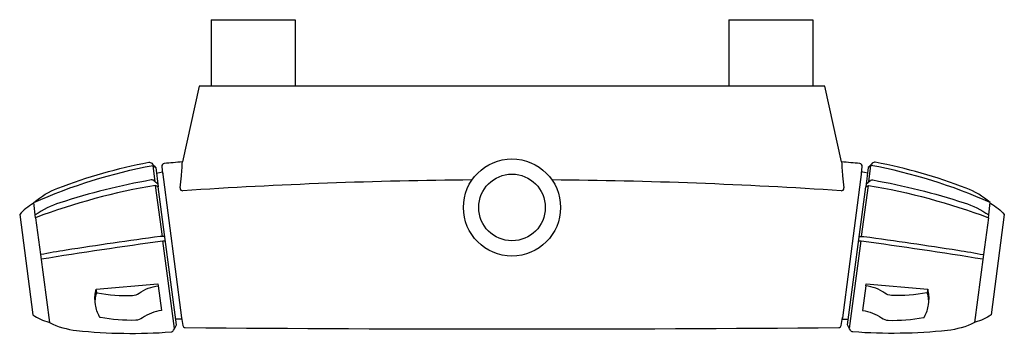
# Model space of a CAD drawing. Header units: millimetres. Extents: x -152 to 152, y -97 to 0.
import ezdxf

# ---------------------------------------------------------------- set-up
doc = ezdxf.new("R2010")
doc.units = ezdxf.units.MM
doc.header["$MEASUREMENT"] = 0
doc.layers.add('PLANNING', color=1, linetype='Continuous')

# ---------------------------------------------------------------- blocks, each defined once
blk = doc.blocks.new('82111000_t')
at = {"layer": 'PLANNING'}
for p, q in [((-93, 0), (-93, -20.5)), ((-93, 0), (-67, 0)), ((-67, 0), (-67, -20.5)), ((67, 0), (67, -20.5)), ((67, 0), (93, 0)), ((93, 0), (93, -20.5)), ((-101.91, -44.41), (-101.89, -43.92)), ((101.89, -43.92), (101.91, -44.41)), ((108.02, -47.5), (108.25, -45.3)), ((-108.07, -66.94), (-110.15, -51.16)), ((108.07, -66.94), (110.15, -51.16)), ((-147.24, -61.15), (-145.73, -72.57)), ((147.24, -61.15), (145.73, -72.57)), ((-104.33, -95.41), (-107.89, -68.3)), ((104.33, -95.41), (107.89, -68.3)), ((101.78, -94.41), (102.17, -91.95))]:
    blk.add_line(p, q, dxfattribs=at)
for points in [[(101.89, -43.92), (96.66, -20.5), (-96.66, -20.5), (-101.89, -43.92)], [(-109.87, -47.43), (-108.08, -47.04), (-102.15, -92.05), (-102.1, -92.45), (-103.93, -92.55)], [(109.87, -47.43), (108.08, -47.04), (102.15, -92.05), (102.1, -92.45), (103.93, -92.55)]]:
    blk.add_lwpolyline(points, dxfattribs=at)
for points in [[(-110.3, -50.05), (-110.96, -45.04), (-110.1, -45.7), (-109.32, -51.64), (-110.15, -51.16, 0.04839), (-147.24, -61.15), (-147.85, -56.51, -0.060587), (-110.96, -45.04)], [(-147.75, -56.46, -0.086652), (-140.36, -52.03, -0.045129), (-112.3, -44.04, -0.261389), (-111.37, -44.35, 0.000717), (-110.26, -45.57)], [(-101.89, -43.92, 0.001196), (-107.52, -44.42, 0.422152), (-108.25, -45.3), (-108.02, -47.5)], [(110.3, -50.05), (110.96, -45.04), (110.1, -45.7), (109.32, -51.64), (110.15, -51.16, -0.04839), (147.24, -61.15), (147.35, -60.3)], [(109.43, -50.8, 0.000595), (110.66, -49.73, -0.225257), (111.49, -49.51, -0.035403), (139.76, -56.56, -0.072875), (147.35, -60.3), (147.85, -56.51, 0.060587), (110.96, -45.04)], [(147.75, -56.46, 0.086652), (140.36, -52.03, 0.045129), (112.3, -44.04, 0.261389), (111.37, -44.35, -0.000717), (110.26, -45.57)], [(-109.43, -50.8, -0.000595), (-110.66, -49.73, 0.225257), (-111.49, -49.51, 0.035403), (-139.76, -56.56, 0.072875), (-147.35, -60.3)], [(-107.3, -66.95), (-108.71, -66.94, 0.004535), (-137.83, -71.19, 0.010134), (-145.73, -72.57), (-142.97, -93.57, 0.087879), (-134.57, -95.99, 0.045124), (-105.4, -96.44, 0.261371), (-104.58, -95.9, -0.000817), (-103.71, -94.21), (-109.32, -51.64)], [(107.3, -66.95), (108.64, -66.94, -0.03603), (108.79, -66.95, -0.004524), (137.83, -71.19, -0.010134), (145.73, -72.57), (142.97, -93.57, -0.087879), (134.57, -95.99, -0.045124), (105.4, -96.44, -0.261371), (104.58, -95.9, 0.000817), (103.71, -94.21), (109.32, -51.64)], [(-147.83, -56.65), (-147.98, -56.74, 0.085729), (-152.17, -60.16), (-148.09, -91.19, 0.085728), (-143.15, -93.42), (-142.98, -93.46)], [(147.83, -56.65), (147.98, -56.74, -0.085729), (152.17, -60.16), (148.09, -91.19, -0.085728), (143.15, -93.42), (142.98, -93.46)], [(-145.56, -73.9, -0.006177), (-107.89, -68.3), (-107.13, -68.27)], [(107.13, -68.27), (107.89, -68.3, -0.006177), (145.56, -73.9)], [(-128.36, -84.29), (-128.5, -83.26), (-109.43, -81.54), (-109.33, -82.2), (-108.32, -89.86, 0.126872), (-114.24, -92.13, -0.149332), (-116.28, -92.83, -0.057352), (-127.2, -91.98), (-127.35, -91.95, -0.004699), (-127.48, -91.73, -0.104557), (-128.73, -88.04, -0.112978), (-128.36, -84.29), (-128.21, -84.32, 0.057352), (-117.29, -85.17, 0.149332), (-115.25, -84.47, -0.126871), (-109.33, -82.2)], [(109.33, -82.2), (108.32, -89.86, -0.126872), (114.24, -92.13, 0.149332), (116.28, -92.83, 0.057352), (127.2, -91.98), (127.35, -91.95, 0.004699), (127.48, -91.73, 0.104557), (128.73, -88.04, 0.112978), (128.36, -84.29), (128.21, -84.32, -0.057352), (117.29, -85.17, -0.149332), (115.25, -84.47, 0.126871), (109.33, -82.2), (109.43, -81.54), (128.5, -83.26)], [(-128.73, -88.04), (-128.84, -87.2, -0.108065), (-128.5, -83.26)], [(128.73, -88.04), (128.84, -87.2, 0.108065), (128.5, -83.26), (128.36, -84.29)], [(-102.17, -91.95), (-101.78, -94.41, 0.36961), (-100.99, -95.08, 0.004364), (100.99, -95.08)]]:
    blk.add_lwpolyline(points, format="xyb", dxfattribs=at)
for radius in [15, 10.3]:
    blk.add_circle((0, -58), radius, dxfattribs=at)
for centre, radius, start, end in [((-161.37, -41.48), 59.54, 355.7615, 357.1745), ((0.27, -1219.6), 1180.07, 84.78587, 85.05994), ((181.86, -40.21), 80.07, 183.0066, 184.0574), ((107.45, -45.22), 0.8, 354, 85.5486), ((-234.76, -36.39), 133.1, 353.2782, 354.8821), ((-237.96, -36.1), 136.32, 354.8821, 355.8862), ((224.23, -37.21), 122.54, 184.0574, 185.1744), ((244.93, -35.33), 143.32, 185.1744, 186.6639), ((-0.41, -1557.94), 1508.49, 90.4539, 93.85113), ((0.41, -1557.94), 1508.49, 86.14887, 89.5461), ((-101.78, -52.06), 0.799, 173.2782, 273.922), ((101.78, -52.06), 0.8, 266.1381, 6.6639), ((100.99, -94.28), 0.8, 269.8595, 351)]:
    blk.add_arc(centre, radius, start, end, dxfattribs=at)

msp = doc.modelspace()

# ---------------------------------------------------------------- block references
msp.add_blockref('82111000_t', (0, 0))

doc.saveas('drawing.dxf')
